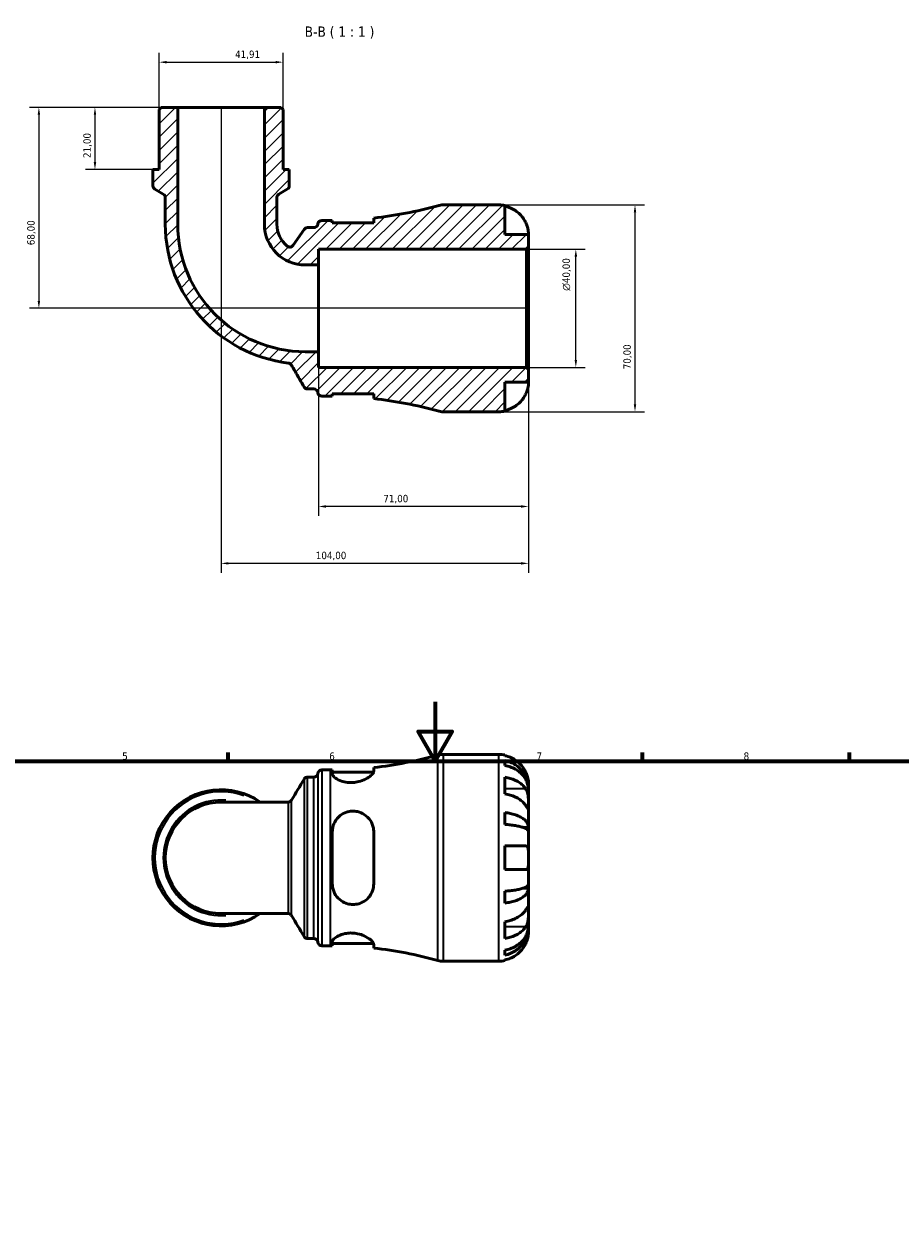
# Model space of a CAD drawing. Header units: millimetres. Extents: x 0 to 902, y 0 to 823.
# Tile 4 of 6: x 281 to 578, y 419 to 823. Entities that reach past the tile are written whole.
import ezdxf

# ---------------------------------------------------------------- set-up
doc = ezdxf.new("R2010")
doc.units = ezdxf.units.MM
for name, color, linetype, lineweight in [('Border (ISO)', 7, 'Continuous', 70), ('Dimension (ISO)', 7, 'Continuous', 25), ('Hatch (ISO)', 7, 'Continuous', 18), ('Symbol (ISO)', 7, 'Continuous', 25), ('Visible (ISO)', 7, 'Continuous', 50), ('Visible Narrow (ISO)', 7, 'Continuous', 35)]:
    doc.layers.add(name, color=color, linetype=linetype, lineweight=lineweight)
doc.styles.add('Label Text (ISO)', font='tahoma.ttf')
doc.styles.add('Note Text (ISO)', font='tahoma.ttf')
doc.dimstyles.new('Default (ISO)', dxfattribs={"dimtxt": 2.5, "dimasz": 2.5, "dimexe": 3.175, "dimexo": 0, "dimgap": 0.762, "dimtad": 1, "dimrnd": 1e-08, "dimzin": 0, "dimtxsty": 'Note Text (ISO)', "dimcen": 0.09, "dimdle": 10, "dimclrd": 256, "dimclre": 256, "dimclrt": 232, "dimazin": 0, "dimtfac": 1.40208, "dimtmove": 0, "dimatfit": 3, "dimfxl": 1, "dimtolj": 1, "dimtzin": 0, "dimlwd": -1, "dimlwe": -1, "dimarcsym": 0})

# ---------------------------------------------------------------- blocks, each defined once
blk = doc.blocks.new('Borders Default Border')
at = {"layer": 'Border (ISO)'}
for p, q in [((350.42, 574), (350.42, 576.9)), ((490.58, 574), (490.58, 576.9)), ((560.67, 574), (560.67, 576.9))]:
    blk.add_line(p, q, dxfattribs=at)
at = {"layer": 'Border (ISO)', "flags": 128}
for points in [[(420.5, 594), (420.5, 574), (414.73, 584), (426.27, 584), (420.5, 574)], [(20, 20), (20, 574), (821, 574), (821, 20), (20, 20)]]:
    blk.add_lwpolyline(points, dxfattribs=at)
at = {"layer": 'Border (ISO)', "color": 232, "true_color": 0xca0064, "char_height": 2.5, "attachment_point": 7, "style": 'Note Text (ISO)'}
for s, insert in [('5', (314.64, 574.35)), ('6', (384.66, 574.35)), ('7', (454.77, 574.4)), ('8', (524.81, 574.34))]:
    blk.add_mtext(s, dxfattribs=dict(at, insert=insert))
blk = doc.blocks.new('*D7')
at = {"layer": 'Defpoints', "color": 0, "transparency": 16777216}
for p in [(333.4, 795.2), (305.42, 774.2), (325.02, 774.2)]:
    blk.add_point(p, dxfattribs=at)
at = {"layer": 'Dimension (ISO)', "transparency": 16777216}
for p, q in [((333.4, 795.2), (302.25, 795.2)), ((305.42, 792.7), (305.42, 776.7)), ((325.02, 774.2), (302.25, 774.2))]:
    blk.add_line(p, q, dxfattribs=at)
for points in [[(305.01, 792.7), (305.84, 792.7), (305.42, 795.2)], [(305.01, 776.7), (305.84, 776.7), (305.42, 774.2)]]:
    blk.add_solid(points, dxfattribs=at)
at = {"layer": 'Dimension (ISO)', "color": 232, "true_color": 0xca0064, "transparency": 16777216, "insert": (301.49, 778.08), "char_height": 2.5, "attachment_point": 1, "rotation": 90, "style": 'Note Text (ISO)'}
blk.add_mtext('\\A1;21,00', dxfattribs=at)
blk = doc.blocks.new('*D8')
at = {"layer": 'Defpoints', "color": 0, "transparency": 16777216}
for p in [(451.37, 747.2), (468.06, 747.2), (451.37, 707.2)]:
    blk.add_point(p, dxfattribs=at)
at = {"layer": 'Dimension (ISO)', "transparency": 16777216}
for p, q in [((451.37, 747.2), (471.24, 747.2)), ((468.06, 709.7), (468.06, 744.7)), ((451.37, 707.2), (471.24, 707.2))]:
    blk.add_line(p, q, dxfattribs=at)
for points in [[(467.65, 744.7), (468.48, 744.7), (468.06, 747.2)], [(467.65, 709.7), (468.48, 709.7), (468.06, 707.2)]]:
    blk.add_solid(points, dxfattribs=at)
at = {"layer": 'Dimension (ISO)', "color": 232, "true_color": 0xca0064, "transparency": 16777216, "insert": (463.54, 733.14), "char_height": 2.5, "attachment_point": 1, "rotation": 90, "style": 'Note Text (ISO)'}
blk.add_mtext('\\A1;\\fAIGDT|b0|i0;\\H2.5000;\\ln\\fTahoma|b0|i0;\\H2.5000;40,00', dxfattribs=at)
blk = doc.blocks.new('*D9')
at = {"layer": 'Defpoints', "color": 0, "transparency": 16777216}
for p in [(381.07, 712.53), (452.07, 706.5), (381.07, 660.14)]:
    blk.add_point(p, dxfattribs=at)
at = {"layer": 'Dimension (ISO)', "transparency": 16777216}
for p, q in [((381.07, 712.53), (381.07, 656.96)), ((452.07, 706.5), (452.07, 656.96)), ((449.57, 660.14), (383.57, 660.14))]:
    blk.add_line(p, q, dxfattribs=at)
for points in [[(383.57, 660.56), (383.57, 659.72), (381.07, 660.14)], [(449.57, 660.56), (449.57, 659.72), (452.07, 660.14)]]:
    blk.add_solid(points, dxfattribs=at)
at = {"layer": 'Dimension (ISO)', "color": 232, "true_color": 0xca0064, "transparency": 16777216, "insert": (402.95, 664.07), "char_height": 2.5, "attachment_point": 1, "style": 'Note Text (ISO)'}
blk.add_mtext('\\A1;71,00', dxfattribs=at)
blk = doc.blocks.new('*D10')
at = {"layer": 'Defpoints', "color": 0, "transparency": 16777216}
for p in [(442.07, 762.2), (442.07, 692.2), (488.07, 692.2)]:
    blk.add_point(p, dxfattribs=at)
at = {"layer": 'Dimension (ISO)', "transparency": 16777216}
for p, q in [((442.07, 762.2), (491.25, 762.2)), ((488.07, 759.7), (488.07, 694.7)), ((442.07, 692.2), (491.25, 692.2))]:
    blk.add_line(p, q, dxfattribs=at)
for points in [[(487.66, 759.7), (488.49, 759.7), (488.07, 762.2)], [(487.66, 694.7), (488.49, 694.7), (488.07, 692.2)]]:
    blk.add_solid(points, dxfattribs=at)
at = {"layer": 'Dimension (ISO)', "color": 232, "true_color": 0xca0064, "transparency": 16777216, "insert": (484.14, 706.57), "char_height": 2.5, "attachment_point": 1, "rotation": 90, "style": 'Note Text (ISO)'}
blk.add_mtext('\\A1;70,00', dxfattribs=at)
blk = doc.blocks.new('*D11')
at = {"layer": 'Defpoints', "color": 0, "transparency": 16777216}
for p in [(348.07, 795.2), (452.07, 706.5), (348.07, 640.88)]:
    blk.add_point(p, dxfattribs=at)
at = {"layer": 'Dimension (ISO)', "transparency": 16777216}
for p, q in [((348.07, 795.2), (348.07, 637.71)), ((452.07, 706.5), (452.07, 637.71)), ((449.57, 640.88), (350.57, 640.88))]:
    blk.add_line(p, q, dxfattribs=at)
for points in [[(350.57, 641.3), (350.57, 640.47), (348.07, 640.88)], [(449.57, 641.3), (449.57, 640.47), (452.07, 640.88)]]:
    blk.add_solid(points, dxfattribs=at)
at = {"layer": 'Dimension (ISO)', "color": 232, "true_color": 0xca0064, "transparency": 16777216, "insert": (380.12, 644.82), "char_height": 2.5, "attachment_point": 1, "style": 'Note Text (ISO)'}
blk.add_mtext('\\A1;104,00', dxfattribs=at)
blk = doc.blocks.new('*D12')
at = {"layer": 'Defpoints', "color": 0, "transparency": 16777216}
for p in [(369.03, 810.5), (327.12, 794.5), (369.03, 794.5)]:
    blk.add_point(p, dxfattribs=at)
at = {"layer": 'Dimension (ISO)', "transparency": 16777216}
for p, q in [((327.12, 794.5), (327.12, 813.67)), ((369.03, 794.5), (369.03, 813.67)), ((329.62, 810.5), (366.53, 810.5))]:
    blk.add_line(p, q, dxfattribs=at)
for points in [[(329.62, 810.91), (329.62, 810.08), (327.12, 810.5)], [(366.53, 810.91), (366.53, 810.08), (369.03, 810.5)]]:
    blk.add_solid(points, dxfattribs=at)
at = {"layer": 'Dimension (ISO)', "color": 232, "true_color": 0xca0064, "transparency": 16777216, "insert": (352.82, 814.43), "char_height": 2.5, "attachment_point": 1, "style": 'Note Text (ISO)'}
blk.add_mtext('\\A1;41,91', dxfattribs=at)
blk = doc.blocks.new('*D13')
at = {"layer": 'Defpoints', "color": 0, "transparency": 16777216}
for p in [(333.4, 795.2), (286.45, 727.2), (451.37, 727.2)]:
    blk.add_point(p, dxfattribs=at)
at = {"layer": 'Dimension (ISO)', "transparency": 16777216}
for p, q in [((333.4, 795.2), (283.27, 795.2)), ((286.45, 792.7), (286.45, 729.7)), ((451.37, 727.2), (283.27, 727.2))]:
    blk.add_line(p, q, dxfattribs=at)
for points in [[(286.03, 792.7), (286.87, 792.7), (286.45, 795.2)], [(286.03, 729.7), (286.87, 729.7), (286.45, 727.2)]]:
    blk.add_solid(points, dxfattribs=at)
at = {"layer": 'Dimension (ISO)', "color": 232, "true_color": 0xca0064, "transparency": 16777216, "insert": (282.51, 748.56), "char_height": 2.5, "attachment_point": 1, "rotation": 90, "style": 'Note Text (ISO)'}
blk.add_mtext('\\A1;68,00', dxfattribs=at)

msp = doc.modelspace()

# ---------------------------------------------------------------- hatches: boundary and pattern name
at = {"layer": 'Hatch (ISO)'}
h = msp.add_hatch(dxfattribs=at)
h.set_pattern_fill('ANSI31', color=256, scale=25.4, style=0)
h.set_pattern_definition([(45, (0, 0), (-2.245064, 2.245064), [])])
edge = h.paths.add_edge_path()
edge.add_ellipse((423.228, 699.195), major_axis=(-1.89, -6.74), ratio=1, start_angle=0, end_angle=15.66284)
edge.add_line((423.228, 692.195), (442.073, 692.195))
edge.add_ellipse((442.073, 702.195), major_axis=(0, -10), ratio=1, start_angle=0, end_angle=11.53696)
edge.add_line((444.073, 692.398), (444.073, 702.195))
edge.add_line((444.073, 702.195), (452.073, 702.195))
edge.add_line((452.073, 702.195), (452.073, 706.495))
edge.add_line((452.073, 706.495), (451.373, 707.195))
edge.add_line((451.373, 707.195), (381.073, 707.195))
edge.add_line((381.073, 707.195), (381.073, 712.527))
edge.add_line((381.073, 712.527), (376.538, 712.527))
edge.add_ellipse((376.538, 755.66), major_axis=(0, -43.133), ratio=1, start_angle=270, end_angle=360, ccw=False)
edge.add_line((333.404, 755.66), (333.404, 795.195))
edge.add_line((333.404, 795.195), (327.818, 795.195))
edge.add_line((327.818, 795.195), (327.118, 794.495))
edge.add_line((327.118, 794.495), (327.118, 774.195))
edge.add_line((327.118, 774.195), (325.022, 774.195))
edge.add_line((325.022, 774.195), (325.022, 768.704))
edge.add_ellipse((326.422, 768.704), major_axis=(-1.4, 0), ratio=1, start_angle=0, end_angle=60)
edge.add_line((325.722, 767.491), (328.513, 765.88))
edge.add_ellipse((327.813, 764.668), major_axis=(0.7, 1.212), ratio=1, start_angle=300, end_angle=360, ccw=False)
edge.add_line((329.213, 764.668), (329.213, 755.66))
edge.add_ellipse((376.538, 755.66), major_axis=(-47.325, 0), ratio=1, start_angle=0, end_angle=83.05981)
edge.add_spline(control_points=[(370.82, 708.683), (370.944, 708.668), (371.066, 708.636), (371.298, 708.541), (371.407, 708.478), (371.651, 708.289), (371.772, 708.151), (371.863, 707.993)], knot_values=[-0.1299337, -0.1299337, -0.1299337, -0.1299337, -0.092312, -0.092312, -0.0546902, -0.0546902, 0, 0, 0, 0], degree=3, periodic=0)
edge.add_line((371.863, 707.993), (376.134, 700.595))
edge.add_spline(control_points=[(376.134, 700.595), (376.211, 700.462), (376.309, 700.343), (376.541, 700.14), (376.672, 700.059), (376.983, 699.931), (377.164, 699.895), (377.346, 699.895)], knot_values=[-0.1469863, -0.1469863, -0.1469863, -0.1469863, -0.1008383, -0.1008383, -0.0546902, -0.0546902, 0, 0, 0, 0], degree=3, periodic=0)
edge.add_line((377.346, 699.895), (379.42, 699.895))
edge.add_ellipse((379.42, 698.495), major_axis=(0, 1.4), ratio=1, start_angle=277.18076, end_angle=360, ccw=False)
edge.add_ellipse((382.198, 698.845), major_axis=(-1.389, -0.175), ratio=1, start_angle=0, end_angle=82.81924)
edge.add_line((382.198, 697.445), (385.058, 697.445))
edge.add_ellipse((385.058, 563.062), major_axis=(0, 134.384), ratio=1, start_angle=359.72713, end_angle=360, ccw=False)
edge.add_line((385.698, 697.444), (385.698, 698.245))
edge.add_line((385.698, 698.245), (399.698, 698.245))
edge.add_line((399.698, 698.245), (399.698, 696.646))
edge.add_ellipse((385.058, 563.062), major_axis=(14.64, 133.584), ratio=1, start_angle=350.59147, end_angle=360, ccw=False)
edge = h.paths.add_edge_path()
edge.add_ellipse((423.228, 755.195), major_axis=(0, 7), ratio=1, start_angle=0, end_angle=15.66284)
edge.add_ellipse((385.058, 891.329), major_axis=(36.28, -129.394), ratio=1, start_angle=350.59147, end_angle=360, ccw=False)
edge.add_line((399.698, 757.745), (399.698, 756.145))
edge.add_line((399.698, 756.145), (385.698, 756.145))
edge.add_line((385.698, 756.145), (385.698, 756.947))
edge.add_ellipse((385.058, 891.329), major_axis=(0.64, -134.382), ratio=1, start_angle=359.72713, end_angle=360, ccw=False)
edge.add_line((385.058, 756.945), (382.198, 756.945))
edge.add_ellipse((382.198, 755.545), major_axis=(0, 1.4), ratio=1, start_angle=0, end_angle=82.81924)
edge.add_ellipse((379.42, 755.895), major_axis=(1.389, -0.175), ratio=1, start_angle=277.18076, end_angle=360, ccw=False)
edge.add_line((379.42, 754.495), (377.278, 754.495))
edge.add_ellipse((377.278, 753.095), major_axis=(0, 1.4), ratio=1, start_angle=0, end_angle=55.69276)
edge.add_line((376.121, 753.885), (372.474, 748.54))
edge.add_ellipse((371.318, 749.329), major_axis=(1.156, -0.789), ratio=1, start_angle=264.80221, end_angle=360, ccw=False)
edge.add_ellipse((376.538, 755.66), major_axis=(-6.11, -7.411), ratio=1, start_angle=309.50503, end_angle=360, ccw=False)
edge.add_line((366.932, 755.66), (366.932, 764.668))
edge.add_ellipse((368.332, 764.668), major_axis=(-1.4, 0), ratio=1, start_angle=300, end_angle=360, ccw=False)
edge.add_line((367.632, 765.88), (370.423, 767.491))
edge.add_ellipse((369.723, 768.704), major_axis=(0.7, -1.212), ratio=1, start_angle=0, end_angle=60)
edge.add_line((371.123, 768.704), (371.123, 774.195))
edge.add_line((371.123, 774.195), (369.028, 774.195))
edge.add_line((369.028, 774.195), (369.028, 794.495))
edge.add_line((369.028, 794.495), (368.328, 795.195))
edge.add_line((368.328, 795.195), (362.741, 795.195))
edge.add_line((362.741, 795.195), (362.741, 755.66))
edge.add_ellipse((376.538, 755.66), major_axis=(-13.796, 0), ratio=1, start_angle=0, end_angle=90)
edge.add_line((376.538, 741.864), (381.073, 741.864))
edge.add_line((381.073, 741.864), (381.073, 747.195))
edge.add_line((381.073, 747.195), (451.373, 747.195))
edge.add_line((451.373, 747.195), (452.073, 747.895))
edge.add_line((452.073, 747.895), (452.073, 752.195))
edge.add_line((452.073, 752.195), (444.073, 752.195))
edge.add_line((444.073, 752.195), (444.073, 761.993))
edge.add_ellipse((442.073, 752.195), major_axis=(2, 9.798), ratio=1, start_angle=0, end_angle=11.53696)
edge.add_line((442.073, 762.195), (423.228, 762.195))

# ---------------------------------------------------------------- linework, layer by layer
at = {"layer": 'Visible (ISO)'}
for p, q in [((327.818, 795.195), (327.118, 794.495)), ((327.118, 794.495), (327.118, 774.195)), ((333.404, 795.195), (327.818, 795.195)), ((333.404, 755.66), (333.404, 795.195)), ((362.741, 795.195), (333.404, 795.195)), ((368.328, 795.195), (362.741, 795.195)), ((362.741, 795.195), (362.741, 755.66)), ((369.028, 794.495), (368.328, 795.195)), ((369.028, 774.195), (369.028, 794.495)), ((327.118, 774.195), (325.022, 774.195)), ((325.022, 774.195), (325.022, 768.704)), ((371.123, 774.195), (369.028, 774.195)), ((371.123, 768.704), (371.123, 774.195)), ((325.722, 767.491), (328.513, 765.88)), ((367.632, 765.88), (370.423, 767.491)), ((329.213, 764.668), (329.213, 755.66)), ((366.932, 755.66), (366.932, 764.668)), ((442.073, 762.195), (423.228, 762.195)), ((444.073, 752.195), (444.073, 761.993)), ((399.698, 757.745), (399.698, 756.145)), ((376.121, 753.885), (372.474, 748.54)), ((379.42, 754.495), (377.278, 754.495)), ((385.058, 756.945), (382.198, 756.945)), ((385.698, 756.145), (385.698, 756.947)), ((399.698, 756.145), (385.698, 756.145)), ((452.073, 752.195), (444.073, 752.195)), ((452.073, 747.895), (452.073, 752.195)), ((381.073, 741.864), (381.073, 747.195)), ((381.073, 747.195), (451.373, 747.195)), ((451.373, 747.195), (452.073, 747.895)), ((451.373, 747.195), (451.373, 707.195)), ((452.073, 706.495), (452.073, 747.895)), ((376.538, 741.864), (381.073, 741.864)), ((381.073, 712.527), (381.073, 741.864)), ((381.073, 712.527), (376.538, 712.527)), ((381.073, 707.195), (381.073, 712.527)), ((451.373, 707.195), (381.073, 707.195)), ((452.073, 706.495), (451.373, 707.195)), ((452.073, 702.195), (452.073, 706.495)), ((444.073, 692.398), (444.073, 702.195)), ((444.073, 702.195), (452.073, 702.195)), ((377.346, 699.895), (379.42, 699.895)), ((382.198, 697.445), (385.058, 697.445)), ((385.698, 697.444), (385.698, 698.245)), ((385.698, 698.245), (399.698, 698.245)), ((399.698, 698.245), (399.698, 696.646)), ((423.228, 692.195), (442.073, 692.195)), ((423.228, 576.238), (442.073, 576.238)), ((444.073, 576.036), (444.073, 575.805)), ((382.198, 570.988), (385.058, 570.988)), ((385.698, 570.99), (385.698, 569.658)), ((399.698, 570.493), (399.698, 571.788)), ((444.073, 574.155), (444.073, 572.494)), ((377.333, 568.538), (379.42, 568.538)), ((385.698, 570.188), (399.635, 570.188)), ((444.073, 568.509), (444.073, 562.852)), ((452.073, 564.629), (452.048, 564.629)), ((452.073, 564.629), (452.073, 566.238)), ((452.073, 564.017), (452.073, 564.629)), ((452.073, 558.916), (452.073, 564.017)), ((370.709, 560.097), (348.073, 560.097)), ((452.073, 551.539), (452.073, 558.916)), ((444.073, 556.533), (444.073, 552.525)), ((452.073, 551.539), (450.164, 551.539)), ((452.073, 550.061), (452.073, 551.539)), ((385.698, 550.038), (385.698, 532.438)), ((399.698, 532.438), (399.698, 550.038)), ((452.073, 541.238), (452.073, 550.061)), ((444.073, 545.238), (444.073, 537.238)), ((452.073, 532.415), (452.073, 541.238)), ((452.073, 530.937), (450.164, 530.937)), ((452.073, 530.937), (452.073, 532.415)), ((452.073, 523.56), (452.073, 530.937)), ((444.073, 529.951), (444.073, 525.943)), ((348.073, 522.378), (370.709, 522.378)), ((452.073, 518.459), (452.073, 523.56)), ((444.073, 519.624), (444.073, 513.967)), ((452.073, 517.847), (452.073, 518.459)), ((452.073, 517.847), (452.048, 517.847)), ((452.073, 516.238), (452.073, 517.847)), ((377.333, 513.938), (379.42, 513.938)), ((382.198, 511.488), (385.058, 511.488)), ((385.698, 512.818), (385.698, 511.486)), ((385.698, 512.288), (399.635, 512.288)), ((399.698, 510.688), (399.698, 511.983)), ((423.228, 506.238), (442.073, 506.238)), ((444.073, 509.982), (444.073, 508.321)), ((444.073, 506.671), (444.073, 506.44))]:
    msp.add_line(p, q, dxfattribs=at)
for centre, radius, start, end in [((326.422, 768.704), 1.4, 180, 240), ((327.813, 764.668), 1.4, 0, 60), ((368.332, 764.668), 1.4, 120, 180), ((369.723, 768.704), 1.4, 300, 0), ((385.058, 891.329), 134.384, 276.25431, 285.66284), ((423.228, 755.195), 7, 90, 105.66284), ((442.073, 752.195), 10, 78.46304, 90), ((376.538, 755.66), 47.325, 180, 263.05981), ((376.538, 755.66), 43.133, 180, 270), ((376.538, 755.66), 13.796, 180, 270), ((376.538, 755.66), 9.606, 180, 230.49497), ((377.278, 753.095), 1.4, 90, 145.69276), ((379.42, 755.895), 1.4, 270, 352.81924), ((382.198, 755.545), 1.4, 90, 172.81924), ((385.058, 891.329), 134.384, 270, 270.27287), ((371.318, 749.329), 1.4, 230.49497, 325.69276), ((379.42, 698.495), 1.4, 7.18076, 90), ((382.198, 698.845), 1.4, 187.18076, 270), ((385.058, 563.062), 134.384, 89.72713, 90), ((385.058, 563.062), 134.384, 74.33716, 83.74569), ((423.228, 699.195), 7, 254.33716, 270), ((442.073, 702.195), 10, 270, 281.53696), ((385.058, 705.372), 134.384, 276.25431, 285.66284), ((423.228, 569.238), 7, 90, 105.66284), ((442.073, 566.238), 10, 78.46304, 90), ((382.198, 569.588), 1.4, 90, 172.81924), ((385.058, 705.372), 134.384, 270, 270.27287), ((379.42, 569.938), 1.4, 270, 352.81924), ((348.073, 541.238), 23.05, 54.9032, 305.0968), ((348.073, 541.238), 18.86, 90, 270), ((379.42, 512.538), 1.4, 7.18076, 90), ((382.198, 512.888), 1.4, 187.18076, 270), ((385.058, 377.104), 134.384, 89.72713, 90), ((385.058, 377.104), 134.384, 74.33716, 83.74569), ((423.228, 513.238), 7, 254.33716, 270), ((442.073, 516.238), 10, 270, 281.53696)]:
    msp.add_arc(centre, radius, start, end, dxfattribs=at)
for points, knots in [([(444.073, 761.763), (444.712, 761.631), (445.336, 761.434), (446.459, 760.967), (447.058, 760.652), (448.176, 759.902), (448.695, 759.467), (449.569, 758.589), (450.004, 758.065), (450.66, 757.078), (450.908, 756.634), (451.113, 756.195)], [0.18972425, 0.18972425, 0.18972425, 0.18972425, 0.36926522, 0.36926522, 0.55452014, 0.55452014, 0.73977506, 0.73977506, 0.92607912, 0.92607912, 1.06568045, 1.06568045, 1.06568045, 1.06568045]), ([(451.113, 756.195), (451.206, 755.997), (451.294, 755.796), (451.449, 755.407), (451.518, 755.22), (451.658, 754.804), (451.725, 754.578), (451.882, 753.974), (451.95, 753.619), (452.041, 752.969), (452.059, 752.695), (452.075, 752.301), (452.073, 752.195), (452.073, 752.195)], [-0.64798358, -0.64798358, -0.64798358, -0.64798358, -0.58129223, -0.58129223, -0.51957432, -0.51957432, -0.44316993, -0.44316993, -0.3085364, -0.3085364, -0.15881239, -0.15881239, 0, 0, 0, 0]), ([(370.82, 708.683), (370.944, 708.668), (371.066, 708.636), (371.298, 708.541), (371.407, 708.478), (371.651, 708.289), (371.772, 708.151), (371.863, 707.993)], [-0.12993375, -0.12993375, -0.12993375, -0.12993375, -0.09231199, -0.09231199, -0.05469023, -0.05469023, 0, 0, 0, 0]), ([(371.863, 707.993), (372.583, 706.745), (373.304, 705.497), (374.727, 703.032), (375.431, 701.814), (376.134, 700.595)], [-0.93502025, -0.93502025, -0.93502025, -0.93502025, -0.50277582, -0.50277582, -0.08082904, -0.08082904, -0.08082904, -0.08082904]), ([(376.134, 700.595), (376.211, 700.462), (376.309, 700.343), (376.541, 700.14), (376.672, 700.059), (376.983, 699.931), (377.164, 699.895), (377.346, 699.895)], [-0.14698634, -0.14698634, -0.14698634, -0.14698634, -0.10083828, -0.10083828, -0.05469023, -0.05469023, 0, 0, 0, 0]), ([(452.073, 702.195), (452.073, 702.195), (452.073, 702.153), (452.07, 701.976), (452.066, 701.834), (452.035, 701.386), (451.997, 701.042), (451.867, 700.366), (451.798, 700.073), (451.641, 699.534), (451.563, 699.297), (451.383, 698.81), (451.281, 698.563), (451.151, 698.277), (451.132, 698.236), (451.113, 698.195)], [-2.77804136, -2.77804136, -2.77804136, -2.77804136, -2.67672151, -2.67672151, -2.56558131, -2.56558131, -2.40960112, -2.40960112, -2.30519389, -2.30519389, -2.22617552, -2.22617552, -2.14450488, -2.14450488, -2.1308178, -2.1308178, -2.1308178, -2.1308178]), ([(451.113, 698.195), (450.908, 697.757), (450.66, 697.313), (450.004, 696.326), (449.569, 695.802), (448.695, 694.924), (448.176, 694.489), (447.058, 693.739), (446.459, 693.424), (445.336, 692.957), (444.712, 692.76), (444.073, 692.628)], [4.90264375, 4.90264375, 4.90264375, 4.90264375, 5.04224508, 5.04224508, 5.22854914, 5.22854914, 5.41380406, 5.41380406, 5.59905898, 5.59905898, 5.77859995, 5.77859995, 5.77859995, 5.77859995]), ([(451.113, 570.238), (450.908, 570.676), (450.66, 571.121), (450.004, 572.108), (449.569, 572.631), (448.695, 573.509), (448.176, 573.944), (447.058, 574.694), (446.459, 575.01), (445.336, 575.477), (444.712, 575.674), (444.073, 575.805)], [4.90264375, 4.90264375, 4.90264375, 4.90264375, 5.04224508, 5.04224508, 5.22854914, 5.22854914, 5.41380406, 5.41380406, 5.59905898, 5.59905898, 5.77859995, 5.77859995, 5.77859995, 5.77859995]), ([(444.073, 574.155), (444.714, 574.028), (445.34, 573.836), (446.465, 573.385), (447.064, 573.08), (448.183, 572.355), (448.702, 571.935), (449.575, 571.088), (450.01, 570.583), (450.758, 569.496), (451.073, 568.913), (451.546, 567.804), (451.749, 567.174), (452.012, 565.888), (452.073, 565.231), (452.073, 564.629)], [0.1897184, 0.1897184, 0.1897184, 0.1897184, 0.3698032, 0.3698032, 0.5549844, 0.5549844, 0.7401655, 0.7401655, 0.9258164, 0.9258164, 1.1114673, 1.1114673, 1.2978252, 1.2978252, 1.484183, 1.484183, 1.484183, 1.484183]), ([(452.073, 564.017), (452.073, 564.552), (452.012, 565.137), (451.749, 566.282), (451.546, 566.842), (451.073, 567.83), (450.758, 568.348), (450.01, 569.315), (449.575, 569.765), (448.702, 570.519), (448.183, 570.893), (447.064, 571.538), (446.465, 571.809), (445.34, 572.211), (444.714, 572.381), (444.073, 572.494)], [4.4593823, 4.4593823, 4.4593823, 4.4593823, 4.6457401, 4.6457401, 4.832098, 4.832098, 5.0177489, 5.0177489, 5.2033998, 5.2033998, 5.388581, 5.388581, 5.5737621, 5.5737621, 5.753847, 5.753847, 5.753847, 5.753847]), ([(376.131, 567.855), (376.152, 567.89), (376.177, 567.93), (376.244, 568.019), (376.285, 568.069), (376.395, 568.18), (376.463, 568.24), (376.642, 568.36), (376.754, 568.42), (377.021, 568.51), (377.176, 568.538), (377.333, 568.538)], [3.1402421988, 3.1402421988, 3.1402421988, 3.1402421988, 3.1405148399, 3.1405148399, 3.140787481, 3.140787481, 3.1410601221, 3.1410601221, 3.1413327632, 3.1413327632, 3.1416054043, 3.1416054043, 3.1416054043, 3.1416054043]), ([(399.698, 570.493), (399.698, 570.381), (399.668, 570.259), (399.47, 569.81), (399.166, 569.444), (398.261, 568.662), (397.644, 568.245), (396.236, 567.531), (395.466, 567.227), (393.994, 566.851), (393.334, 566.742), (392.025, 566.659), (391.396, 566.679), (390.05, 566.844), (389.364, 567.012), (387.975, 567.501), (387.323, 567.845), (386.305, 568.564), (385.952, 568.939), (385.73, 569.411), (385.698, 569.539), (385.698, 569.658)], [-2.480382, -2.480382, -2.480382, -2.480382, -2.3632864, -2.3632864, -2.0797682, -2.0797682, -1.7797913, -1.7797913, -1.5082102, -1.5082102, -1.3050069, -1.3050069, -1.1133462, -1.1133462, -0.8807716, -0.8807716, -0.5859506, -0.5859506, -0.278928, -0.278928, -0.1569413, -0.1569413, -0.1569413, -0.1569413]), ([(444.073, 568.509), (444.712, 568.416), (445.336, 568.277), (446.459, 567.947), (447.058, 567.724), (448.176, 567.193), (448.695, 566.886), (449.569, 566.265), (450.004, 565.894), (450.66, 565.197), (450.908, 564.882), (451.113, 564.573)], [0.18972425, 0.18972425, 0.18972425, 0.18972425, 0.36926522, 0.36926522, 0.55452014, 0.55452014, 0.73977506, 0.73977506, 0.92607912, 0.92607912, 1.06568045, 1.06568045, 1.06568045, 1.06568045]), ([(452.073, 566.238), (452.073, 566.238), (452.073, 566.281), (452.07, 566.458), (452.066, 566.6), (452.035, 567.048), (451.997, 567.392), (451.867, 568.068), (451.798, 568.36), (451.641, 568.899), (451.563, 569.137), (451.383, 569.623), (451.281, 569.871), (451.151, 570.156), (451.132, 570.197), (451.113, 570.238)], [-2.77804136, -2.77804136, -2.77804136, -2.77804136, -2.67672151, -2.67672151, -2.56558131, -2.56558131, -2.40960112, -2.40960112, -2.30519389, -2.30519389, -2.22617552, -2.22617552, -2.14450488, -2.14450488, -2.1308178, -2.1308178, -2.1308178, -2.1308178]), ([(451.113, 558.916), (450.908, 559.226), (450.66, 559.54), (450.004, 560.238), (449.569, 560.608), (448.695, 561.229), (448.176, 561.536), (447.058, 562.067), (446.459, 562.29), (445.336, 562.62), (444.712, 562.759), (444.073, 562.852)], [4.90264375, 4.90264375, 4.90264375, 4.90264375, 5.04224508, 5.04224508, 5.22854914, 5.22854914, 5.41380406, 5.41380406, 5.59905898, 5.59905898, 5.77859995, 5.77859995, 5.77859995, 5.77859995]), ([(451.113, 564.573), (451.172, 564.485), (451.228, 564.392), (451.389, 564.098), (451.486, 563.883), (451.662, 563.409), (451.738, 563.149), (451.89, 562.494), (451.95, 562.093), (452.041, 561.185), (452.059, 560.688), (452.075, 559.734), (452.073, 559.29), (452.073, 558.916)], [-0.64434498, -0.64434498, -0.64434498, -0.64434498, -0.60308586, -0.60308586, -0.52007987, -0.52007987, -0.43273909, -0.43273909, -0.31000661, -0.31000661, -0.15868997, -0.15868997, 0, 0, 0, 0]), ([(370.709, 560.097), (370.859, 560.097), (371.008, 560.123), (371.271, 560.208), (371.384, 560.266), (371.567, 560.386), (371.637, 560.447), (371.749, 560.558), (371.792, 560.609), (371.861, 560.7), (371.887, 560.74), (371.909, 560.777), (371.909, 560.778), (371.91, 560.779)], [-1.555653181, -1.555653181, -1.555653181, -1.555653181, -1.5538277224, -1.5538277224, -1.5519557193, -1.5519557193, -1.5500837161, -1.5500837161, -1.5482117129, -1.5482117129, -1.5463397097, -1.5463397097, -1.5462931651, -1.5462931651, -1.5462931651, -1.5462931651]), ([(452.073, 558.916), (452.073, 558.706), (452.073, 558.521), (452.071, 558.194), (452.069, 558.057), (452.051, 557.816), (452.031, 557.745), (451.944, 557.743), (451.88, 557.805), (451.724, 558.008), (451.647, 558.118), (451.469, 558.379), (451.37, 558.529), (451.213, 558.765), (451.164, 558.839), (451.113, 558.916)], [0, 0, 0, 0, 0.08884908, 0.08884908, 0.18379648, 0.18379648, 0.31419699, 0.31419699, 0.43784665, 0.43784665, 0.52411276, 0.52411276, 0.60765264, 0.60765264, 0.6434969, 0.6434969, 0.6434969, 0.6434969]), ([(385.698, 550.038), (385.698, 550.328), (385.716, 550.616), (385.856, 551.746), (386.113, 552.557), (386.956, 554.157), (387.586, 554.922), (388.975, 556.017), (389.675, 556.403), (391.046, 556.87), (391.68, 556.994), (392.98, 557.063), (393.627, 557.006), (395.06, 556.679), (395.809, 556.359), (397.318, 555.391), (398.027, 554.682), (399.065, 553.088), (399.417, 552.216), (399.66, 550.877), (399.698, 550.459), (399.698, 550.038)], [-2.4578268, -2.4578268, -2.4578268, -2.4578268, -2.3666352, -2.3666352, -2.0973585, -2.0973585, -1.7850668, -1.7850668, -1.5391239, -1.5391239, -1.3442775, -1.3442775, -1.1470909, -1.1470909, -0.8924186, -0.8924186, -0.5700865, -0.5700865, -0.2686379, -0.2686379, -0.135989, -0.135989, -0.135989, -0.135989]), ([(444.073, 556.533), (444.714, 556.466), (445.34, 556.366), (446.465, 556.129), (447.064, 555.969), (448.183, 555.589), (448.702, 555.369), (449.575, 554.925), (450.01, 554.66), (450.758, 554.09), (451.073, 553.785), (451.546, 553.203), (451.749, 552.873), (452.012, 552.199), (452.073, 551.855), (452.073, 551.539)], [0.1897184, 0.1897184, 0.1897184, 0.1897184, 0.3698032, 0.3698032, 0.5549844, 0.5549844, 0.7401655, 0.7401655, 0.9258164, 0.9258164, 1.1114673, 1.1114673, 1.2978252, 1.2978252, 1.484183, 1.484183, 1.484183, 1.484183]), ([(452.073, 550.061), (452.073, 550.217), (452.012, 550.386), (451.749, 550.719), (451.546, 550.882), (451.073, 551.169), (450.758, 551.32), (450.01, 551.601), (449.575, 551.731), (448.702, 551.95), (448.183, 552.059), (447.064, 552.247), (446.465, 552.325), (445.34, 552.442), (444.714, 552.492), (444.073, 552.525)], [4.4593823, 4.4593823, 4.4593823, 4.4593823, 4.6457401, 4.6457401, 4.832098, 4.832098, 5.0177489, 5.0177489, 5.2033998, 5.2033998, 5.388581, 5.388581, 5.5737621, 5.5737621, 5.753847, 5.753847, 5.753847, 5.753847]), ([(444.073, 545.238), (444.712, 545.238), (445.336, 545.238), (446.459, 545.238), (447.058, 545.238), (448.176, 545.238), (448.695, 545.238), (449.569, 545.238), (450.004, 545.238), (450.66, 545.238), (450.908, 545.238), (451.113, 545.238)], [0.18972425, 0.18972425, 0.18972425, 0.18972425, 0.36926522, 0.36926522, 0.55452014, 0.55452014, 0.73977506, 0.73977506, 0.92607912, 0.92607912, 1.06568045, 1.06568045, 1.06568045, 1.06568045]), ([(451.113, 545.238), (451.182, 545.238), (451.247, 545.23), (451.408, 545.187), (451.498, 545.139), (451.663, 544.992), (451.737, 544.888), (451.889, 544.565), (451.951, 544.318), (452.041, 543.662), (452.059, 543.24), (452.075, 542.29), (452.073, 541.766), (452.073, 541.238)], [-0.64008532, -0.64008532, -0.64008532, -0.64008532, -0.59222185, -0.59222185, -0.51595037, -0.51595037, -0.43235608, -0.43235608, -0.30863031, -0.30863031, -0.15844955, -0.15844955, 0, 0, 0, 0]), ([(452.073, 541.238), (452.073, 540.9), (452.073, 540.564), (452.07, 539.878), (452.066, 539.535), (452.035, 538.77), (451.997, 538.381), (451.867, 537.861), (451.798, 537.69), (451.641, 537.46), (451.563, 537.385), (451.383, 537.277), (451.281, 537.247), (451.151, 537.239), (451.132, 537.238), (451.113, 537.238)], [-2.77804136, -2.77804136, -2.77804136, -2.77804136, -2.67672151, -2.67672151, -2.56558131, -2.56558131, -2.40960112, -2.40960112, -2.30519389, -2.30519389, -2.22617552, -2.22617552, -2.14450488, -2.14450488, -2.1308178, -2.1308178, -2.1308178, -2.1308178]), ([(451.113, 537.238), (450.908, 537.238), (450.66, 537.238), (450.004, 537.238), (449.569, 537.238), (448.695, 537.238), (448.176, 537.238), (447.058, 537.238), (446.459, 537.238), (445.336, 537.238), (444.712, 537.238), (444.073, 537.238)], [4.90264375, 4.90264375, 4.90264375, 4.90264375, 5.04224508, 5.04224508, 5.22854914, 5.22854914, 5.41380406, 5.41380406, 5.59905898, 5.59905898, 5.77859995, 5.77859995, 5.77859995, 5.77859995]), ([(399.698, 532.438), (399.698, 532.066), (399.668, 531.697), (399.47, 530.456), (399.166, 529.625), (398.261, 528.092), (397.644, 527.399), (396.236, 526.34), (395.466, 525.949), (393.994, 525.528), (393.334, 525.434), (392.025, 525.442), (391.396, 525.531), (390.05, 525.913), (389.364, 526.238), (387.975, 527.187), (387.323, 527.861), (386.305, 529.43), (385.952, 530.334), (385.73, 531.667), (385.698, 532.051), (385.698, 532.438)], [-2.480382, -2.480382, -2.480382, -2.480382, -2.3632864, -2.3632864, -2.0797682, -2.0797682, -1.7797913, -1.7797913, -1.5082102, -1.5082102, -1.3050069, -1.3050069, -1.1133462, -1.1133462, -0.8807716, -0.8807716, -0.5859506, -0.5859506, -0.278928, -0.278928, -0.1569413, -0.1569413, -0.1569413, -0.1569413]), ([(444.073, 529.951), (444.714, 529.984), (445.34, 530.034), (446.465, 530.151), (447.064, 530.229), (448.183, 530.417), (448.702, 530.526), (449.575, 530.745), (450.01, 530.875), (450.758, 531.156), (451.073, 531.307), (451.546, 531.594), (451.749, 531.757), (452.012, 532.089), (452.073, 532.259), (452.073, 532.415)], [0.1897184, 0.1897184, 0.1897184, 0.1897184, 0.3698032, 0.3698032, 0.5549844, 0.5549844, 0.7401655, 0.7401655, 0.9258164, 0.9258164, 1.1114673, 1.1114673, 1.2978252, 1.2978252, 1.484183, 1.484183, 1.484183, 1.484183]), ([(452.073, 530.937), (452.073, 530.621), (452.012, 530.277), (451.749, 529.603), (451.546, 529.272), (451.073, 528.691), (450.758, 528.386), (450.01, 527.816), (449.575, 527.551), (448.702, 527.107), (448.183, 526.887), (447.064, 526.507), (446.465, 526.347), (445.34, 526.11), (444.714, 526.01), (444.073, 525.943)], [4.4593823, 4.4593823, 4.4593823, 4.4593823, 4.6457401, 4.6457401, 4.832098, 4.832098, 5.0177489, 5.0177489, 5.2033998, 5.2033998, 5.388581, 5.388581, 5.5737621, 5.5737621, 5.753847, 5.753847, 5.753847, 5.753847]), ([(371.91, 521.697), (371.889, 521.733), (371.863, 521.773), (371.795, 521.863), (371.753, 521.914), (371.642, 522.025), (371.572, 522.086), (371.392, 522.205), (371.28, 522.264), (371.016, 522.352), (370.862, 522.378), (370.709, 522.378)], [1.546304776, 1.546304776, 1.546304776, 1.546304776, 1.5481767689, 1.5481767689, 1.5500487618, 1.5500487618, 1.5519207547, 1.5519207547, 1.5537927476, 1.5537927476, 1.5556647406, 1.5556647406, 1.5556647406, 1.5556647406]), ([(444.073, 519.624), (444.712, 519.717), (445.336, 519.856), (446.459, 520.186), (447.058, 520.409), (448.176, 520.94), (448.695, 521.247), (449.569, 521.868), (450.004, 522.238), (450.66, 522.936), (450.908, 523.25), (451.113, 523.56)], [0.18972425, 0.18972425, 0.18972425, 0.18972425, 0.36926522, 0.36926522, 0.55452014, 0.55452014, 0.73977506, 0.73977506, 0.92607912, 0.92607912, 1.06568045, 1.06568045, 1.06568045, 1.06568045]), ([(451.113, 523.56), (451.172, 523.648), (451.228, 523.733), (451.389, 523.976), (451.486, 524.122), (451.662, 524.38), (451.738, 524.488), (451.89, 524.681), (451.95, 524.737), (452.041, 524.724), (452.059, 524.623), (452.075, 524.23), (452.073, 523.934), (452.073, 523.56)], [-0.64434498, -0.64434498, -0.64434498, -0.64434498, -0.60308586, -0.60308586, -0.52007987, -0.52007987, -0.43273909, -0.43273909, -0.31000661, -0.31000661, -0.15868997, -0.15868997, 0, 0, 0, 0]), ([(452.073, 523.56), (452.073, 523.351), (452.073, 523.119), (452.071, 522.601), (452.069, 522.314), (452.051, 521.604), (452.031, 521.173), (451.944, 520.331), (451.88, 519.928), (451.724, 519.277), (451.647, 519.022), (451.469, 518.553), (451.37, 518.339), (451.213, 518.06), (451.164, 517.98), (451.113, 517.903)], [0, 0, 0, 0, 0.08884908, 0.08884908, 0.18379648, 0.18379648, 0.31419699, 0.31419699, 0.43784665, 0.43784665, 0.52411276, 0.52411276, 0.60765264, 0.60765264, 0.6434969, 0.6434969, 0.6434969, 0.6434969]), ([(444.073, 509.982), (444.714, 510.095), (445.34, 510.265), (446.465, 510.667), (447.064, 510.938), (448.183, 511.583), (448.702, 511.957), (449.575, 512.711), (450.01, 513.161), (450.758, 514.128), (451.073, 514.646), (451.546, 515.634), (451.749, 516.194), (452.012, 517.339), (452.073, 517.924), (452.073, 518.459)], [0.1897184, 0.1897184, 0.1897184, 0.1897184, 0.3698032, 0.3698032, 0.5549844, 0.5549844, 0.7401655, 0.7401655, 0.9258164, 0.9258164, 1.1114673, 1.1114673, 1.2978252, 1.2978252, 1.484183, 1.484183, 1.484183, 1.484183]), ([(377.333, 513.938), (377.184, 513.938), (377.036, 513.963), (376.771, 514.048), (376.657, 514.107), (376.474, 514.227), (376.404, 514.288), (376.292, 514.399), (376.249, 514.45), (376.181, 514.54), (376.155, 514.58), (376.133, 514.618), (376.132, 514.619), (376.131, 514.621)], [6.2831827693, 6.2831827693, 6.2831827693, 6.2831827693, 6.2834424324, 6.2834424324, 6.2837150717, 6.2837150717, 6.283987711, 6.283987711, 6.2842603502, 6.2842603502, 6.2845329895, 6.2845329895, 6.2845459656, 6.2845459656, 6.2845459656, 6.2845459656]), ([(385.698, 512.818), (385.698, 512.907), (385.716, 513.001), (385.856, 513.389), (386.113, 513.71), (386.956, 514.409), (387.586, 514.788), (388.975, 515.349), (389.675, 515.552), (391.046, 515.77), (391.68, 515.812), (392.98, 515.772), (393.627, 515.689), (395.06, 515.376), (395.809, 515.115), (397.318, 514.43), (398.027, 513.983), (399.065, 513.141), (399.417, 512.744), (399.66, 512.25), (399.698, 512.11), (399.698, 511.983)], [-2.4578268, -2.4578268, -2.4578268, -2.4578268, -2.3666352, -2.3666352, -2.0973585, -2.0973585, -1.7850668, -1.7850668, -1.5391239, -1.5391239, -1.3442775, -1.3442775, -1.1470909, -1.1470909, -0.8924186, -0.8924186, -0.5700865, -0.5700865, -0.2686379, -0.2686379, -0.135989, -0.135989, -0.135989, -0.135989]), ([(451.113, 517.903), (450.908, 517.593), (450.66, 517.279), (450.004, 516.582), (449.569, 516.211), (448.695, 515.59), (448.176, 515.283), (447.058, 514.752), (446.459, 514.529), (445.336, 514.199), (444.712, 514.06), (444.073, 513.967)], [4.90264375, 4.90264375, 4.90264375, 4.90264375, 5.04224508, 5.04224508, 5.22854914, 5.22854914, 5.41380406, 5.41380406, 5.59905898, 5.59905898, 5.77859995, 5.77859995, 5.77859995, 5.77859995]), ([(452.073, 517.847), (452.073, 517.245), (452.012, 516.588), (451.749, 515.302), (451.546, 514.672), (451.073, 513.563), (450.758, 512.98), (450.01, 511.893), (449.575, 511.388), (448.702, 510.541), (448.183, 510.121), (447.064, 509.396), (446.465, 509.091), (445.34, 508.64), (444.714, 508.448), (444.073, 508.321)], [4.4593823, 4.4593823, 4.4593823, 4.4593823, 4.6457401, 4.6457401, 4.832098, 4.832098, 5.0177489, 5.0177489, 5.2033998, 5.2033998, 5.388581, 5.388581, 5.5737621, 5.5737621, 5.753847, 5.753847, 5.753847, 5.753847]), ([(451.113, 512.238), (451.182, 512.385), (451.247, 512.532), (451.408, 512.918), (451.498, 513.155), (451.663, 513.646), (451.737, 513.897), (451.889, 514.495), (451.951, 514.824), (452.041, 515.459), (452.059, 515.737), (452.075, 516.133), (452.073, 516.238), (452.073, 516.238)], [-0.64008532, -0.64008532, -0.64008532, -0.64008532, -0.59222185, -0.59222185, -0.51595037, -0.51595037, -0.43235608, -0.43235608, -0.30863031, -0.30863031, -0.15844955, -0.15844955, 0, 0, 0, 0]), ([(444.073, 506.671), (444.712, 506.802), (445.336, 506.999), (446.459, 507.466), (447.058, 507.782), (448.176, 508.532), (448.695, 508.967), (449.569, 509.844), (450.004, 510.368), (450.66, 511.355), (450.908, 511.8), (451.113, 512.238)], [0.18972425, 0.18972425, 0.18972425, 0.18972425, 0.36926522, 0.36926522, 0.55452014, 0.55452014, 0.73977506, 0.73977506, 0.92607912, 0.92607912, 1.06568045, 1.06568045, 1.06568045, 1.06568045])]:
    msp.add_open_spline(points, degree=3, knots=knots, dxfattribs=at)
for points in [[(399.635, 756.145), (399.677, 756.254), (399.698, 756.356), (399.698, 756.45)], [(399.698, 697.941), (399.698, 698.035), (399.677, 698.137), (399.635, 698.245)], [(371.91, 560.779), (373.318, 563.137), (374.724, 565.496), (376.131, 567.855)], [(376.131, 514.621), (374.724, 516.98), (373.318, 519.339), (371.91, 521.697)]]:
    msp.add_open_spline(points, degree=3, dxfattribs=at)
at = {"layer": 'Visible Narrow (ISO)'}
for p, q in [((421.338, 506.926), (421.338, 575.55)), ((423.228, 575.807), (423.228, 506.669)), ((442.073, 506.669), (442.073, 575.807)), ((379.42, 514.274), (379.42, 568.202)), ((380.809, 569.412), (380.809, 513.064)), ((382.198, 570.622), (382.198, 511.854)), ((385.058, 511.854), (385.058, 570.622)), ((450.761, 564.573), (444.425, 564.573)), ((450.761, 517.903), (444.425, 517.903))]:
    msp.add_line(p, q, dxfattribs=at)
for radius, start, end in [(22.351, 69.78987, 290.21013), (19.559, 85.16261, 274.83739)]:
    msp.add_arc((348.073, 541.238), radius, start, end, dxfattribs=at)
for points, knots in [([(376.131, 567.526), (376.132, 567.1), (376.132, 566.262), (376.133, 563.173), (376.133, 560.403), (376.134, 553.825), (376.134, 550.078), (376.134, 541.896), (376.134, 537.435), (376.134, 529.32), (376.133, 525.646), (376.133, 519.666), (376.133, 517.372), (376.132, 515.545), (376.132, 515.185), (376.131, 514.951)], [3.2974574, 3.2974574, 3.2974574, 3.2974574, 3.6045073, 3.6045073, 4.0766439, 4.0766439, 4.5262538, 4.5262538, 5.0156956, 5.0156956, 5.4852408, 5.4852408, 5.9573227, 5.9573227, 6.1273308, 6.1273308, 6.1273308, 6.1273308]), ([(377.336, 514.277), (377.337, 514.517), (377.338, 514.883), (377.341, 516.75), (377.343, 519.102), (377.345, 525.237), (377.345, 529.006), (377.346, 537.335), (377.346, 541.913), (377.346, 550.311), (377.345, 554.156), (377.344, 560.905), (377.342, 563.746), (377.339, 566.908), (377.338, 567.763), (377.336, 568.2)], [-6.1261039, -6.1261039, -6.1261039, -6.1261039, -5.9573227, -5.9573227, -5.4852408, -5.4852408, -5.0156956, -5.0156956, -4.5262538, -4.5262538, -4.0766439, -4.0766439, -3.6045073, -3.6045073, -3.2986843, -3.2986843, -3.2986843, -3.2986843]), ([(370.733, 559.87), (370.754, 559.452), (370.77, 558.455), (370.795, 555.332), (370.804, 553.127), (370.816, 547.789), (370.819, 544.597), (370.82, 538.263), (370.817, 535.131), (370.805, 529.536), (370.795, 527.103), (370.769, 523.954), (370.753, 523.011), (370.733, 522.606)], [-1.4000873, -1.4000873, -1.4000873, -1.4000873, -0.9713741, -0.9713741, -0.5095305, -0.5095305, -0.0080735, -0.0080735, 0.4817892, 0.4817892, 0.985747, 0.985747, 1.4000988, 1.4000988, 1.4000988, 1.4000988]), ([(371.897, 521.955), (371.887, 522.386), (371.881, 523.353), (371.871, 526.585), (371.868, 529.106), (371.864, 534.906), (371.863, 538.154), (371.863, 544.72), (371.864, 548.03), (371.868, 553.564), (371.871, 555.848), (371.881, 559.053), (371.887, 560.075), (371.897, 560.521)], [-1.3916749, -1.3916749, -1.3916749, -1.3916749, -0.985747, -0.985747, -0.4817892, -0.4817892, 0.0080735, 0.0080735, 0.5095305, 0.5095305, 0.9713741, 0.9713741, 1.3916633, 1.3916633, 1.3916633, 1.3916633])]:
    msp.add_open_spline(points, degree=3, knots=knots, dxfattribs=at)

# ---------------------------------------------------------------- block references
msp.add_blockref('Borders Default Border', (0, 0))

# ---------------------------------------------------------------- texts
at = {"layer": 'Symbol (ISO)', "insert": (376.345, 818.445), "char_height": 3.5, "attachment_point": 7, "style": 'Label Text (ISO)'}
msp.add_mtext('B-B ( 1 : 1 )', dxfattribs=at)

# ---------------------------------------------------------------- dimensions: what is measured, and where the dimension line sits
at = {"layer": 'Dimension (ISO)'}
for base, p1, p2, angle, picture, middle in [((369.028, 810.495), (327.118, 794.495), (369.028, 794.495), 180, '*D12', (356.925, 810.495)), ((286.449, 727.195), (333.404, 795.195), (451.373, 727.195), 270, '*D13', (286.449, 752.695)), ((305.423, 774.195), (333.404, 795.195), (325.022, 774.195), 270, '*D7', (305.423, 782.195)), ((348.073, 640.883), (452.073, 706.495), (348.073, 795.195), 180, '*D11', (385.073, 640.883)), ((488.073, 692.195), (442.073, 762.195), (442.073, 692.195), 90, '*D10', (488.073, 710.695)), ((381.073, 660.139), (452.073, 706.495), (381.073, 712.527), 180, '*D9', (407.073, 660.139))]:
    dim = msp.add_linear_dim(base=base, p1=p1, p2=p2, angle=angle, dimstyle='Default (ISO)', override={"dimdec": 2, "dimtp": 0, "dimtm": 0, "dimtdec": 2, "dimtofl": 0, "dimatfit": 1}, dxfattribs=at)
    dim.commit()
    dim.dimension.update_dxf_attribs({"geometry": picture, "text_midpoint": middle, "dimtype": 160})
dim = msp.add_linear_dim(base=(468.064, 747.195), p1=(451.373, 707.195), p2=(451.373, 747.195), angle=90, text='\\fAIGDT|b0|i0;\\H2.5000;\\ln\\fTahoma|b0|i0;\\H2.5000;<>', dimstyle='Default (ISO)', override={"dimdec": 2, "dimtp": 0, "dimtm": 0, "dimtdec": 2, "dimtofl": 0, "dimatfit": 1}, dxfattribs=at)
dim.commit()
dim.dimension.update_dxf_attribs({"geometry": '*D8', "text_midpoint": (468.064, 738.695), "dimtype": 160})

doc.saveas('drawing.dxf')
